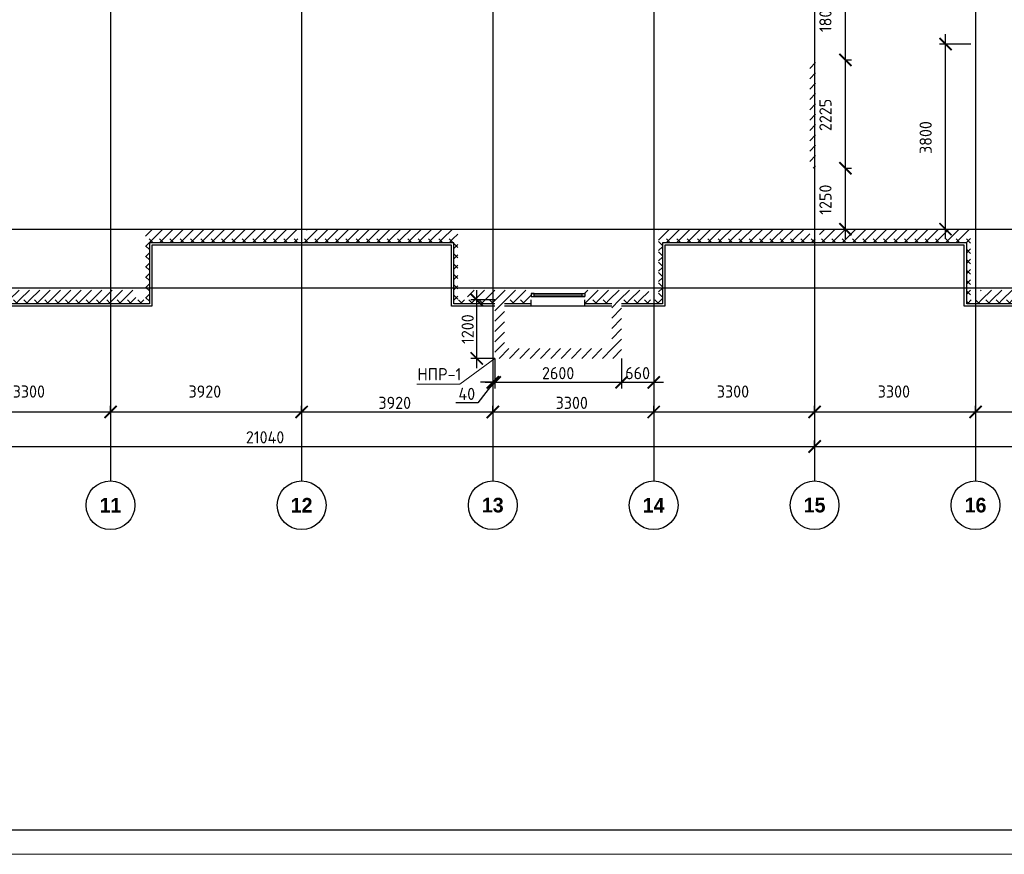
# Model space of a CAD drawing. Header units: millimetres. Extents: x 130535 to 1380046, y -52734 to 121434.
# Tile 8 of 64: x 255765 to 275958, y -52734 to -35610. Entities that reach past the tile are written whole.
import ezdxf

# ---------------------------------------------------------------- set-up
doc = ezdxf.new("R2010")
doc.units = ezdxf.units.MM
doc.linetypes.add('______5', pattern=[1.1, 0.8, -0.1, 0.1, -0.1])
doc.linetypes.add('DASHDOT_axis', pattern=[24, 20, -1.5, 1, -1.5])
doc.layers.get('DEFPOINTS').update_dxf_attribs({"color": 1, "lineweight": 0})
for name, color, linetype, lineweight in [('Standard', 7, 'Continuous', 25), ('Двери', 7, 'Continuous', 25), ('Колонны текст', 7, 'Continuous', 0), ('Общий01', 7, 'Continuous', 13), ('Оси', 40, '______5', 18), ('Размерная линия_ общее', 7, 'Continuous', 18), ('РАЗМЕРЫ', 1, 'Continuous', 9), ('ТОНКИЕ', 7, 'Continuous', 9)]:
    doc.layers.add(name, color=color, linetype=linetype, lineweight=lineweight)
doc.layers.add('Стена_ бетон не несущ.', color=7, linetype='Continuous', lineweight=35, true_color=0xb4b496)
doc.layers.add('Стена_ бетон несущ.', color=7, linetype='Continuous', lineweight=70, true_color=0xb4b496)
doc.layers.add('ТОЛСТЫЕ_ОСНОВНЫЕ', color=6, linetype='Continuous')
doc.styles.add('ARIAL', font='arial.ttf')
doc.styles.add('Century Gothic', font='GOTHIC.TTF')
doc.styles.add('GOST-2.304_Type-B', font='GOST Common.ttf')
doc.dimstyles.new('СПДС', dxfattribs={"dimscale": 100, "dimtxt": 2.5, "dimasz": 2.5, "dimexe": 1.25, "dimexo": 0, "dimtad": 1, "dimdec": 0, "dimtxsty": 'GOST-2.304_Type-B', "dimblk": 'ARCHTICK', "dimcen": 2.5, "dimdle": 2, "dimadec": 0, "dimazin": 2, "dimtfac": 0.75, "dimtdec": 0, "dimtmove": 1, "dimatfit": 3, "dimfxl": 1, "dimtolj": 1, "dimarcsym": 1})
pattern_1 = [(45, (387224.73, -49905.39), (-106.06602, 106.06602), []), (135, (387224.73, -49905.39), (-106.06602, -106.06602), [])]
pattern_2 = [(45, (387224.73, -49905.4), (-212.13203, 212.13203), []), (45, (387118.66, -49799.32), (-212.13203, 212.13203), [])]

# ---------------------------------------------------------------- blocks, each defined once
blk = doc.blocks.new('*U26')
at = {"layer": 'ТОЛСТЫЕ_ОСНОВНЫЕ', "color": 6}
blk.add_lwpolyline([(20, 5), (836, 5), (836, 589), (20, 589)], close=True, dxfattribs=at)
at = {"layer": 'ТОНКИЕ'}
blk.add_lwpolyline([(0, 0), (841, 0), (841, 594), (0, 594)], close=True, dxfattribs=at)
blk = doc.blocks.new('_ArchTick')
at = {"color": 0, "linetype": 'ByBlock', "const_width": 0.15}
blk.add_lwpolyline([(-0.5, -0.5), (0.5, 0.5)], dxfattribs=at)
blk = doc.blocks.new('*D166')
at = {"layer": 'DEFPOINTS', "color": 0, "linetype": 'Continuous', "lineweight": 0, "transparency": 16777216}
for p in [(274753, -36109), (275268, -36109), (274753, -39909)]:
    blk.add_point(p, dxfattribs=at)
at = {"layer": 'Размерная линия_ общее', "color": 0, "linetype": 'Continuous', "lineweight": -2, "transparency": 16777216}
for p, q in [((274753, -40109), (274753, -35909)), ((275268, -36109), (274628, -36109)), ((274753, -39909), (274878, -39909))]:
    blk.add_line(p, q, dxfattribs=at)
at = {"layer": 'Размерная линия_ общее', "color": 0, "linetype": 'Continuous', "lineweight": -2, "transparency": 16777216, "xscale": 250, "yscale": 250, "zscale": 250}
for p, rotation in [((274753, -36109), 90), ((274753, -39909), 270)]:
    blk.add_blockref('_ArchTick', p, dxfattribs=dict(at, rotation=rotation))
at = {"layer": 'Размерная линия_ общее', "color": 0, "linetype": 'Continuous', "lineweight": 13, "transparency": 16777216, "insert": (274345, -38028), "char_height": 250, "width": 65.43, "attachment_point": 5, "rotation": 90, "style": 'GOST-2.304_Type-B'}
blk.add_mtext('\\A1;3800', dxfattribs=at)
blk = doc.blocks.new('*D170')
at = {"layer": 'DEFPOINTS', "color": 0, "linetype": 'Continuous', "lineweight": 0, "transparency": 16777216}
for p in [(272698, -38659), (272698, -38659), (272698, -39909)]:
    blk.add_point(p, dxfattribs=at)
at = {"layer": 'Размерная линия_ общее', "color": 0, "linetype": 'Continuous', "lineweight": -2, "transparency": 16777216}
for p, q in [((272698, -40109), (272698, -38459)), ((272698, -38659), (272823, -38659)), ((272698, -39909), (272823, -39909))]:
    blk.add_line(p, q, dxfattribs=at)
at = {"layer": 'Размерная линия_ общее', "color": 0, "linetype": 'Continuous', "lineweight": -2, "transparency": 16777216, "xscale": 250, "yscale": 250, "zscale": 250}
for p, rotation in [((272698, -38659), 90), ((272698, -39909), 270)]:
    blk.add_blockref('_ArchTick', p, dxfattribs=dict(at, rotation=rotation))
at = {"layer": 'Размерная линия_ общее', "color": 0, "linetype": 'Continuous', "lineweight": 13, "transparency": 16777216, "insert": (272290, -39303), "char_height": 250, "width": 65.43, "attachment_point": 5, "rotation": 90, "style": 'GOST-2.304_Type-B'}
blk.add_mtext('\\A1;1250', dxfattribs=at)
blk = doc.blocks.new('*D171')
at = {"layer": 'DEFPOINTS', "color": 0, "linetype": 'Continuous', "lineweight": 0, "transparency": 16777216}
for p in [(272698, -36434), (272698, -36434), (272698, -38659)]:
    blk.add_point(p, dxfattribs=at)
at = {"layer": 'Размерная линия_ общее', "color": 0, "linetype": 'Continuous', "lineweight": -2, "transparency": 16777216}
for p, q in [((272698, -38859), (272698, -36234)), ((272698, -36434), (272823, -36434)), ((272698, -38659), (272823, -38659))]:
    blk.add_line(p, q, dxfattribs=at)
at = {"layer": 'Размерная линия_ общее', "color": 0, "linetype": 'Continuous', "lineweight": -2, "transparency": 16777216, "xscale": 250, "yscale": 250, "zscale": 250}
for p, rotation in [((272698, -36434), 90), ((272698, -38659), 270)]:
    blk.add_blockref('_ArchTick', p, dxfattribs=dict(at, rotation=rotation))
at = {"layer": 'Размерная линия_ общее', "color": 0, "linetype": 'Continuous', "lineweight": 13, "transparency": 16777216, "insert": (272290, -37564), "char_height": 250, "width": 65.43, "attachment_point": 5, "rotation": 90, "style": 'GOST-2.304_Type-B'}
blk.add_mtext('\\A1;2225', dxfattribs=at)
blk = doc.blocks.new('*D172')
at = {"layer": 'DEFPOINTS', "color": 0, "linetype": 'Continuous', "lineweight": 0, "transparency": 16777216}
for p in [(272698, -34634), (272698, -34634), (272698, -36434)]:
    blk.add_point(p, dxfattribs=at)
at = {"layer": 'Размерная линия_ общее', "color": 0, "linetype": 'Continuous', "lineweight": -2, "transparency": 16777216}
for p, q in [((272698, -36634), (272698, -34434)), ((272698, -34634), (272823, -34634)), ((272698, -36434), (272823, -36434))]:
    blk.add_line(p, q, dxfattribs=at)
at = {"layer": 'Размерная линия_ общее', "color": 0, "linetype": 'Continuous', "lineweight": -2, "transparency": 16777216, "xscale": 250, "yscale": 250, "zscale": 250}
for p, rotation in [((272698, -34634), 90), ((272698, -36434), 270)]:
    blk.add_blockref('_ArchTick', p, dxfattribs=dict(at, rotation=rotation))
at = {"layer": 'Размерная линия_ общее', "color": 0, "linetype": 'Continuous', "lineweight": 13, "transparency": 16777216, "insert": (272290, -35553), "char_height": 250, "width": 65.43, "attachment_point": 5, "rotation": 90, "style": 'GOST-2.304_Type-B'}
blk.add_mtext('\\A1;1800', dxfattribs=at)
blk = doc.blocks.new('NSY101')
at = {"color": 0, "linetype": 'ByBlock', "lineweight": -2}
blk.add_circle((0, 0), 0.05, dxfattribs=at)
blk = doc.blocks.new('СЛОЖНЫЙ_ОБЪЕКТ_64')
at = {"layer": 'Оси', "color": 16, "linetype": 'Continuous', "lineweight": 25, "transparency": 33554687, "xscale": 9.999999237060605, "yscale": 9.999999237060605, "zscale": 9.999999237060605}
blk.add_blockref('NSY101', (-129.605, 1.401), dxfattribs=at)
at = {"layer": 'Оси', "color": 16, "linetype": 'Continuous', "lineweight": 25, "transparency": 33554687, "insert": (-129.605, 1.401), "char_height": 0.3, "width": 0.62, "attachment_point": 5, "style": 'Century Gothic'}
blk.add_mtext('\\A1;{\\fCentury Gothic|i0|b1;\\H0.300000;\\W1.000000;\\C16;11}\\P', dxfattribs=at)
blk = doc.blocks.new('СЛОЖНЫЙ_ОБЪЕКТ_65')
at = {"layer": 'Оси', "color": 16, "linetype": 'Continuous', "lineweight": 25, "transparency": 33554687, "xscale": 9.999999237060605, "yscale": 9.999999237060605, "zscale": 9.999999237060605}
blk.add_blockref('NSY101', (-125.685, 1.401), dxfattribs=at)
at = {"layer": 'Оси', "color": 16, "linetype": 'Continuous', "lineweight": 25, "transparency": 33554687, "insert": (-125.685, 1.401), "char_height": 0.3, "width": 0.62, "attachment_point": 5, "style": 'Century Gothic'}
blk.add_mtext('\\A1;{\\fCentury Gothic|i0|b1;\\H0.300000;\\W1.000000;\\C16;12}\\P', dxfattribs=at)
blk = doc.blocks.new('СЛОЖНЫЙ_ОБЪЕКТ_66')
at = {"layer": 'Оси', "color": 16, "linetype": 'Continuous', "lineweight": 25, "transparency": 33554687, "xscale": 9.999999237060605, "yscale": 9.999999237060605, "zscale": 9.999999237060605}
blk.add_blockref('NSY101', (-121.765, 1.401), dxfattribs=at)
at = {"layer": 'Оси', "color": 16, "linetype": 'Continuous', "lineweight": 25, "transparency": 33554687, "insert": (-121.765, 1.401), "char_height": 0.3, "width": 0.62, "attachment_point": 5, "style": 'Century Gothic'}
blk.add_mtext('\\A1;{\\fCentury Gothic|i0|b1;\\H0.300000;\\W1.000000;\\C16;13}\\P', dxfattribs=at)
blk = doc.blocks.new('СЛОЖНЫЙ_ОБЪЕКТ_67')
at = {"layer": 'Оси', "color": 16, "linetype": 'Continuous', "lineweight": 25, "transparency": 33554687, "xscale": 9.999999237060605, "yscale": 9.999999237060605, "zscale": 9.999999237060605}
blk.add_blockref('NSY101', (-118.465, 1.401), dxfattribs=at)
at = {"layer": 'Оси', "color": 16, "linetype": 'Continuous', "lineweight": 25, "transparency": 33554687, "insert": (-118.465, 1.401), "char_height": 0.3, "width": 0.62, "attachment_point": 5, "style": 'Century Gothic'}
blk.add_mtext('\\A1;{\\fCentury Gothic|i0|b1;\\H0.300000;\\W1.000000;\\C16;14}\\P', dxfattribs=at)
blk = doc.blocks.new('СЛОЖНЫЙ_ОБЪЕКТ_68')
at = {"layer": 'Оси', "color": 16, "linetype": 'Continuous', "lineweight": 25, "transparency": 33554687, "xscale": 9.999999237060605, "yscale": 9.999999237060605, "zscale": 9.999999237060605}
blk.add_blockref('NSY101', (-115.165, 1.401), dxfattribs=at)
at = {"layer": 'Оси', "color": 16, "linetype": 'Continuous', "lineweight": 25, "transparency": 33554687, "insert": (-115.165, 1.401), "char_height": 0.3, "width": 0.62, "attachment_point": 5, "style": 'Century Gothic'}
blk.add_mtext('\\A1;{\\fCentury Gothic|i0|b1;\\H0.300000;\\W1.000000;\\C16;15}\\P', dxfattribs=at)
blk = doc.blocks.new('СЛОЖНЫЙ_ОБЪЕКТ_69')
at = {"layer": 'Оси', "color": 16, "linetype": 'Continuous', "lineweight": 25, "transparency": 33554687, "xscale": 9.999999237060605, "yscale": 9.999999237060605, "zscale": 9.999999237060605}
blk.add_blockref('NSY101', (-111.865, 1.401), dxfattribs=at)
at = {"layer": 'Оси', "color": 16, "linetype": 'Continuous', "lineweight": 25, "transparency": 33554687, "insert": (-111.865, 1.401), "char_height": 0.3, "width": 0.62, "attachment_point": 5, "style": 'Century Gothic'}
blk.add_mtext('\\A1;{\\fCentury Gothic|i0|b1;\\H0.300000;\\W1.000000;\\C16;16}\\P', dxfattribs=at)
blk = doc.blocks.new('*D182')
at = {"layer": 'DEFPOINTS', "color": 0, "linetype": 'Continuous', "lineweight": 0, "transparency": 16777216}
for p in [(251028, -44366), (272068, -44366), (272068, -44366)]:
    blk.add_point(p, dxfattribs=at)
at = {"layer": 'Оси', "color": 0, "linetype": 'Continuous', "lineweight": -2, "transparency": 16777216}
for p, q in [((250828, -44366), (272268, -44366)), ((251028, -44366), (251028, -44241)), ((272068, -44366), (272068, -44241))]:
    blk.add_line(p, q, dxfattribs=at)
at = {"layer": 'Оси', "color": 0, "linetype": 'Continuous', "lineweight": -2, "transparency": 16777216, "xscale": 250, "yscale": 250, "zscale": 250, "rotation": 180}
blk.add_blockref('_ArchTick', (251028, -44366), dxfattribs=at)
at = {"layer": 'Оси', "color": 0, "linetype": 'Continuous', "lineweight": -2, "transparency": 16777216, "xscale": 250, "yscale": 250, "zscale": 250}
blk.add_blockref('_ArchTick', (272068, -44366), dxfattribs=at)
at = {"layer": 'Оси', "color": 0, "linetype": 'Continuous', "lineweight": 13, "transparency": 16777216, "insert": (260798, -44178), "char_height": 250, "width": 104.17, "attachment_point": 5, "style": 'GOST-2.304_Type-B'}
blk.add_mtext('\\A1;21040', dxfattribs=at)
blk = doc.blocks.new('*D183')
at = {"layer": 'DEFPOINTS', "color": 0, "linetype": 'Continuous', "lineweight": 0, "transparency": 16777216}
for p in [(272068, -44366), (293108, -44366), (293108, -44366)]:
    blk.add_point(p, dxfattribs=at)
at = {"layer": 'РАЗМЕРЫ', "color": 0, "linetype": 'Continuous', "lineweight": -2, "transparency": 16777216}
for p, q in [((271868, -44366), (293308, -44366)), ((272068, -44366), (272068, -44241)), ((293108, -44366), (293108, -44241))]:
    blk.add_line(p, q, dxfattribs=at)
at = {"layer": 'РАЗМЕРЫ', "color": 0, "linetype": 'Continuous', "lineweight": -2, "transparency": 16777216, "xscale": 250, "yscale": 250, "zscale": 250, "rotation": 180}
blk.add_blockref('_ArchTick', (272068, -44366), dxfattribs=at)
at = {"layer": 'РАЗМЕРЫ', "color": 0, "linetype": 'Continuous', "lineweight": -2, "transparency": 16777216, "xscale": 250, "yscale": 250, "zscale": 250}
blk.add_blockref('_ArchTick', (293108, -44366), dxfattribs=at)
at = {"layer": 'РАЗМЕРЫ', "color": 0, "linetype": 'Continuous', "lineweight": 0, "transparency": 16777216, "insert": (281881, -44178), "char_height": 250, "width": 104.17, "attachment_point": 5, "style": 'GOST-2.304_Type-B'}
blk.add_mtext('\\A1;21040', dxfattribs=at)
blk = doc.blocks.new('*D150')
at = {"layer": 'DEFPOINTS', "color": 0, "linetype": 'Continuous', "lineweight": 0, "transparency": 16777216}
for p in [(254328, -43658), (257628, -43658), (257628, -43658)]:
    blk.add_point(p, dxfattribs=at)
at = {"layer": 'Оси', "color": 0, "linetype": 'Continuous', "lineweight": -2, "transparency": 16777216}
for p, q in [((254328, -43658), (254328, -43533)), ((257628, -43658), (257628, -43533)), ((254128, -43658), (257828, -43658))]:
    blk.add_line(p, q, dxfattribs=at)
at = {"layer": 'Оси', "color": 0, "linetype": 'Continuous', "lineweight": -2, "transparency": 16777216, "xscale": 250, "yscale": 250, "zscale": 250, "rotation": 180}
blk.add_blockref('_ArchTick', (254328, -43658), dxfattribs=at)
at = {"layer": 'Оси', "color": 0, "linetype": 'Continuous', "lineweight": -2, "transparency": 16777216, "xscale": 250, "yscale": 250, "zscale": 250}
blk.add_blockref('_ArchTick', (257628, -43658), dxfattribs=at)
at = {"layer": 'Оси', "color": 0, "linetype": 'Continuous', "lineweight": 13, "transparency": 16777216, "insert": (255953, -43239), "char_height": 250, "width": 83.33, "attachment_point": 5, "style": 'GOST-2.304_Type-B'}
blk.add_mtext('\\A1;3300', dxfattribs=at)
blk = doc.blocks.new('*D151')
at = {"layer": 'DEFPOINTS', "color": 0, "linetype": 'Continuous', "lineweight": 0, "transparency": 16777216}
for p in [(257628, -43658), (261548, -43658), (261548, -43658)]:
    blk.add_point(p, dxfattribs=at)
at = {"layer": 'Оси', "color": 0, "linetype": 'Continuous', "lineweight": -2, "transparency": 16777216}
for p, q in [((257628, -43658), (257628, -43533)), ((261548, -43658), (261548, -43533)), ((257428, -43658), (261748, -43658))]:
    blk.add_line(p, q, dxfattribs=at)
at = {"layer": 'Оси', "color": 0, "linetype": 'Continuous', "lineweight": -2, "transparency": 16777216, "xscale": 250, "yscale": 250, "zscale": 250, "rotation": 180}
blk.add_blockref('_ArchTick', (257628, -43658), dxfattribs=at)
at = {"layer": 'Оси', "color": 0, "linetype": 'Continuous', "lineweight": -2, "transparency": 16777216, "xscale": 250, "yscale": 250, "zscale": 250}
blk.add_blockref('_ArchTick', (261548, -43658), dxfattribs=at)
at = {"layer": 'Оси', "color": 0, "linetype": 'Continuous', "lineweight": 13, "transparency": 16777216, "insert": (259563, -43239), "char_height": 250, "width": 83.33, "attachment_point": 5, "style": 'GOST-2.304_Type-B'}
blk.add_mtext('\\A1;3920', dxfattribs=at)
blk = doc.blocks.new('*D152')
at = {"layer": 'DEFPOINTS', "color": 0, "linetype": 'Continuous', "lineweight": 0, "transparency": 16777216}
for p in [(261548, -43658), (265468, -43658), (265468, -43658)]:
    blk.add_point(p, dxfattribs=at)
at = {"layer": 'Оси', "color": 0, "linetype": 'Continuous', "lineweight": -2, "transparency": 16777216}
for p, q in [((261548, -43658), (261548, -43533)), ((265468, -43658), (265468, -43533)), ((261348, -43658), (265668, -43658))]:
    blk.add_line(p, q, dxfattribs=at)
at = {"layer": 'Оси', "color": 0, "linetype": 'Continuous', "lineweight": -2, "transparency": 16777216, "xscale": 250, "yscale": 250, "zscale": 250, "rotation": 180}
blk.add_blockref('_ArchTick', (261548, -43658), dxfattribs=at)
at = {"layer": 'Оси', "color": 0, "linetype": 'Continuous', "lineweight": -2, "transparency": 16777216, "xscale": 250, "yscale": 250, "zscale": 250}
blk.add_blockref('_ArchTick', (265468, -43658), dxfattribs=at)
at = {"layer": 'Оси', "color": 0, "linetype": 'Continuous', "lineweight": 13, "transparency": 16777216, "insert": (263457, -43471), "char_height": 250, "width": 83.33, "attachment_point": 5, "style": 'GOST-2.304_Type-B'}
blk.add_mtext('\\A1;3920', dxfattribs=at)
blk = doc.blocks.new('*D153')
at = {"layer": 'DEFPOINTS', "color": 0, "linetype": 'Continuous', "lineweight": 0, "transparency": 16777216}
for p in [(265468, -43658), (268768, -43658), (268768, -43658)]:
    blk.add_point(p, dxfattribs=at)
at = {"layer": 'Оси', "color": 0, "linetype": 'Continuous', "lineweight": -2, "transparency": 16777216}
for p, q in [((265468, -43658), (265468, -43533)), ((268768, -43658), (268768, -43533)), ((265268, -43658), (268968, -43658))]:
    blk.add_line(p, q, dxfattribs=at)
at = {"layer": 'Оси', "color": 0, "linetype": 'Continuous', "lineweight": -2, "transparency": 16777216, "xscale": 250, "yscale": 250, "zscale": 250, "rotation": 180}
blk.add_blockref('_ArchTick', (265468, -43658), dxfattribs=at)
at = {"layer": 'Оси', "color": 0, "linetype": 'Continuous', "lineweight": -2, "transparency": 16777216, "xscale": 250, "yscale": 250, "zscale": 250}
blk.add_blockref('_ArchTick', (268768, -43658), dxfattribs=at)
at = {"layer": 'Оси', "color": 0, "linetype": 'Continuous', "lineweight": 13, "transparency": 16777216, "insert": (267087, -43471), "char_height": 250, "width": 83.33, "attachment_point": 5, "style": 'GOST-2.304_Type-B'}
blk.add_mtext('\\A1;3300', dxfattribs=at)
blk = doc.blocks.new('*D154')
at = {"layer": 'DEFPOINTS', "color": 0, "linetype": 'Continuous', "lineweight": 0, "transparency": 16777216}
for p in [(268768, -43658), (272068, -43658), (272068, -43658)]:
    blk.add_point(p, dxfattribs=at)
at = {"layer": 'Оси', "color": 0, "linetype": 'Continuous', "lineweight": -2, "transparency": 16777216}
for p, q in [((268768, -43658), (268768, -43533)), ((272068, -43658), (272068, -43533)), ((268568, -43658), (272268, -43658))]:
    blk.add_line(p, q, dxfattribs=at)
at = {"layer": 'Оси', "color": 0, "linetype": 'Continuous', "lineweight": -2, "transparency": 16777216, "xscale": 250, "yscale": 250, "zscale": 250, "rotation": 180}
blk.add_blockref('_ArchTick', (268768, -43658), dxfattribs=at)
at = {"layer": 'Оси', "color": 0, "linetype": 'Continuous', "lineweight": -2, "transparency": 16777216, "xscale": 250, "yscale": 250, "zscale": 250}
blk.add_blockref('_ArchTick', (272068, -43658), dxfattribs=at)
at = {"layer": 'Оси', "color": 0, "linetype": 'Continuous', "lineweight": 13, "transparency": 16777216, "insert": (270393, -43239), "char_height": 250, "width": 83.33, "attachment_point": 5, "style": 'GOST-2.304_Type-B'}
blk.add_mtext('\\A1;3300', dxfattribs=at)
blk = doc.blocks.new('*D155')
at = {"layer": 'DEFPOINTS', "color": 0, "linetype": 'Continuous', "lineweight": 0, "transparency": 16777216}
for p in [(272068, -43658), (275368, -43658), (275368, -43658)]:
    blk.add_point(p, dxfattribs=at)
at = {"layer": 'РАЗМЕРЫ', "color": 0, "linetype": 'Continuous', "lineweight": -2, "transparency": 16777216}
for p, q in [((272068, -43658), (272068, -43533)), ((275368, -43658), (275368, -43533)), ((271868, -43658), (275568, -43658))]:
    blk.add_line(p, q, dxfattribs=at)
at = {"layer": 'РАЗМЕРЫ', "color": 0, "linetype": 'Continuous', "lineweight": -2, "transparency": 16777216, "xscale": 250, "yscale": 250, "zscale": 250, "rotation": 180}
blk.add_blockref('_ArchTick', (272068, -43658), dxfattribs=at)
at = {"layer": 'РАЗМЕРЫ', "color": 0, "linetype": 'Continuous', "lineweight": -2, "transparency": 16777216, "xscale": 250, "yscale": 250, "zscale": 250}
blk.add_blockref('_ArchTick', (275368, -43658), dxfattribs=at)
at = {"layer": 'РАЗМЕРЫ', "color": 0, "linetype": 'Continuous', "lineweight": 0, "transparency": 16777216, "insert": (273693, -43239), "char_height": 250, "width": 83.33, "attachment_point": 5, "style": 'GOST-2.304_Type-B'}
blk.add_mtext('\\A1;3300', dxfattribs=at)
blk = doc.blocks.new('*D156')
at = {"layer": 'DEFPOINTS', "color": 0, "linetype": 'Continuous', "lineweight": 0, "transparency": 16777216}
for p in [(275368, -43658), (278668, -43658), (278668, -43658)]:
    blk.add_point(p, dxfattribs=at)
at = {"layer": 'РАЗМЕРЫ', "color": 0, "linetype": 'Continuous', "lineweight": -2, "transparency": 16777216}
for p, q in [((275368, -43658), (275368, -43533)), ((278668, -43658), (278668, -43533)), ((275168, -43658), (278868, -43658))]:
    blk.add_line(p, q, dxfattribs=at)
at = {"layer": 'РАЗМЕРЫ', "color": 0, "linetype": 'Continuous', "lineweight": -2, "transparency": 16777216, "xscale": 250, "yscale": 250, "zscale": 250, "rotation": 180}
blk.add_blockref('_ArchTick', (275368, -43658), dxfattribs=at)
at = {"layer": 'РАЗМЕРЫ', "color": 0, "linetype": 'Continuous', "lineweight": -2, "transparency": 16777216, "xscale": 250, "yscale": 250, "zscale": 250}
blk.add_blockref('_ArchTick', (278668, -43658), dxfattribs=at)
at = {"layer": 'РАЗМЕРЫ', "color": 0, "linetype": 'Continuous', "lineweight": 0, "transparency": 16777216, "insert": (276993, -43239), "char_height": 250, "width": 83.33, "attachment_point": 5, "style": 'GOST-2.304_Type-B'}
blk.add_mtext('\\A1;3300', dxfattribs=at)
blk = doc.blocks.new('*D193')
at = {"layer": 'DEFPOINTS', "color": 0, "linetype": 'Continuous', "lineweight": 0, "transparency": 16777216}
for p in [(265508, -42559, -350), (268108, -42559, -350), (268108, -43050)]:
    blk.add_point(p, dxfattribs=at)
at = {"layer": 'РАЗМЕРЫ', "color": 0, "linetype": 'Continuous', "lineweight": -2, "transparency": 16777216}
for p, q in [((265508, -42559), (265508, -43175)), ((268108, -42559), (268108, -43175)), ((265308, -43050), (268308, -43050))]:
    blk.add_line(p, q, dxfattribs=at)
at = {"layer": 'РАЗМЕРЫ', "color": 0, "linetype": 'Continuous', "lineweight": -2, "transparency": 16777216, "xscale": 250, "yscale": 250, "zscale": 250, "rotation": 180}
blk.add_blockref('_ArchTick', (265508, -43050), dxfattribs=at)
at = {"layer": 'РАЗМЕРЫ', "color": 0, "linetype": 'Continuous', "lineweight": -2, "transparency": 16777216, "xscale": 250, "yscale": 250, "zscale": 250}
blk.add_blockref('_ArchTick', (268108, -43050), dxfattribs=at)
at = {"layer": 'РАЗМЕРЫ', "color": 0, "linetype": 'Continuous', "lineweight": 0, "transparency": 16777216, "insert": (266808, -42862), "char_height": 250, "attachment_point": 5, "style": 'GOST-2.304_Type-B'}
blk.add_mtext('\\A1;2600', dxfattribs=at)
blk = doc.blocks.new('*D194')
at = {"layer": 'DEFPOINTS', "color": 0, "linetype": 'Continuous', "lineweight": 0, "transparency": 16777216}
for p in [(265139, -41359), (265508, -41359, -350), (265508, -42559, -350)]:
    blk.add_point(p, dxfattribs=at)
at = {"layer": 'РАЗМЕРЫ', "color": 0, "linetype": 'Continuous', "lineweight": -2, "transparency": 16777216}
for p, q in [((265139, -42759), (265139, -41159)), ((265508, -41359), (265014, -41359)), ((265508, -42559), (265014, -42559))]:
    blk.add_line(p, q, dxfattribs=at)
at = {"layer": 'РАЗМЕРЫ', "color": 0, "linetype": 'Continuous', "lineweight": -2, "transparency": 16777216, "xscale": 250, "yscale": 250, "zscale": 250}
for p, rotation in [((265139, -41359), 90), ((265139, -42559), 270)]:
    blk.add_blockref('_ArchTick', p, dxfattribs=dict(at, rotation=rotation))
at = {"layer": 'РАЗМЕРЫ', "color": 0, "linetype": 'Continuous', "lineweight": 0, "transparency": 16777216, "insert": (264952, -41959), "char_height": 250, "attachment_point": 5, "rotation": 90, "style": 'GOST-2.304_Type-B'}
blk.add_mtext('\\A1;1200', dxfattribs=at)
blk = doc.blocks.new('*D195')
at = {"layer": 'DEFPOINTS', "color": 0, "linetype": 'Continuous', "lineweight": 0, "transparency": 16777216}
for p in [(265468, -42559), (265508, -42559), (265468, -43050)]:
    blk.add_point(p, dxfattribs=at)
at = {"layer": 'РАЗМЕРЫ', "color": 0, "linetype": 'Continuous', "lineweight": -2, "transparency": 16777216}
for p, q in [((265468, -42559), (265468, -43175)), ((265508, -42559), (265508, -43175)), ((265488, -43050), (265160, -43474)), ((265468, -43050), (265218, -43050)), ((265508, -43050), (265468, -43050)), ((265508, -43050), (265468, -43050)), ((265508, -43050), (265758, -43050)), ((265160, -43474), (264710, -43474))]:
    blk.add_line(p, q, dxfattribs=at)
at = {"layer": 'РАЗМЕРЫ', "color": 0, "linetype": 'Continuous', "lineweight": -2, "transparency": 16777216, "xscale": 250, "yscale": 250, "zscale": 250}
blk.add_blockref('_ArchTick', (265468, -43050), dxfattribs=at)
at = {"layer": 'РАЗМЕРЫ', "color": 0, "linetype": 'Continuous', "lineweight": -2, "transparency": 16777216, "xscale": 250, "yscale": 250, "zscale": 250, "rotation": 180}
blk.add_blockref('_ArchTick', (265508, -43050), dxfattribs=at)
at = {"layer": 'РАЗМЕРЫ', "color": 0, "linetype": 'Continuous', "lineweight": 0, "transparency": 16777216, "insert": (264935, -43287), "char_height": 250, "attachment_point": 5, "style": 'GOST-2.304_Type-B'}
blk.add_mtext('\\A1;40', dxfattribs=at)
blk = doc.blocks.new('*D196')
at = {"layer": 'DEFPOINTS', "color": 0, "linetype": 'Continuous', "lineweight": 0, "transparency": 16777216}
for p in [(268108, -42630), (268768, -42630), (268768, -43050)]:
    blk.add_point(p, dxfattribs=at)
at = {"layer": 'РАЗМЕРЫ', "color": 0, "linetype": 'Continuous', "lineweight": -2, "transparency": 16777216}
for p, q in [((268108, -42630), (268108, -43175)), ((268768, -42630), (268768, -43175)), ((267908, -43050), (268968, -43050))]:
    blk.add_line(p, q, dxfattribs=at)
at = {"layer": 'РАЗМЕРЫ', "color": 0, "linetype": 'Continuous', "lineweight": -2, "transparency": 16777216, "xscale": 250, "yscale": 250, "zscale": 250, "rotation": 180}
blk.add_blockref('_ArchTick', (268108, -43050), dxfattribs=at)
at = {"layer": 'РАЗМЕРЫ', "color": 0, "linetype": 'Continuous', "lineweight": -2, "transparency": 16777216, "xscale": 250, "yscale": 250, "zscale": 250}
blk.add_blockref('_ArchTick', (268768, -43050), dxfattribs=at)
at = {"layer": 'РАЗМЕРЫ', "color": 0, "linetype": 'Continuous', "lineweight": 0, "transparency": 16777216, "insert": (268438, -42862), "char_height": 250, "attachment_point": 5, "style": 'GOST-2.304_Type-B'}
blk.add_mtext('\\A1;660', dxfattribs=at)

msp = doc.modelspace()

# ---------------------------------------------------------------- hatches: boundary and pattern name
at = {"layer": 'Общий01', "linetype": 'Continuous', "lineweight": 13, "transparency": 33554687}
h = msp.add_hatch(dxfattribs=at)
h.set_pattern_fill('__________6', scale=100, style=0, pattern_type=2)
h.set_pattern_definition(pattern_1)
h.paths.add_polyline_path([(247657.8, -41438.5), (247657.8, -40188.5), (254147.8, -40188.5), (254147.8, -41438.5), (258427.8, -41438.5), (258427.8, -40188.5), (264667.8, -40188.5), (264667.8, -41438.5), (265507.8, -41438.5), (265507.8, -41358.5), (264747.8, -41358.5), (264747.8, -40108.5), (258347.8, -40108.5), (258347.8, -41358.5), (254227.8, -41358.5), (254227.8, -40108.5), (250927.8, -40108.5), (250927.8, -38658.5), (250877.8, -38658.5), (250877.8, -40108.5), (247577.8, -40108.5), (247577.8, -41358.5), (247127.8, -41358.5), (247127.8, -41438.5)], flags=0)
h = msp.add_hatch(dxfattribs=at)
h.set_pattern_fill('__________6', scale=100, style=0, pattern_type=2)
h.set_pattern_definition(pattern_1)
h.paths.add_polyline_path([(268947.8, -41438.5), (268947.8, -40188.5), (275187.8, -40188.5), (275187.8, -41438.5), (279467.8, -41438.5), (279467.8, -40188.5), (285707.8, -40188.5), (285707.8, -41438.5), (286547.8, -41438.5), (286547.8, -41358.5), (285787.8, -41358.5), (285787.8, -40108.5), (279387.8, -40108.5), (279387.8, -41358.5), (275267.8, -41358.5), (275267.8, -40108.5), (268867.8, -40108.5), (268867.8, -41358.5), (268107.8, -41358.5), (268107.8, -41438.5)], flags=0)
h = msp.add_hatch(dxfattribs=at)
h.set_pattern_fill('__________6', scale=100, style=0, pattern_type=2)
h.set_pattern_definition(pattern_1)
h.paths.add_polyline_path([(266257.8, -41438.5), (266257.8, -41358.5), (265707.8, -41358.5), (265707.8, -41438.5)], flags=0)
h = msp.add_hatch(dxfattribs=at)
h.set_pattern_fill('__________6', scale=100, style=0, pattern_type=2)
h.set_pattern_definition(pattern_1)
h.paths.add_polyline_path([(267357.8, -41358.5), (267357.8, -41438.5), (267907.8, -41438.5), (267907.8, -41358.5)], flags=0)
at = {"layer": 'Стена_ бетон не несущ.', "linetype": 'Continuous', "lineweight": 35, "transparency": 33554687}
h = msp.add_hatch(dxfattribs=at)
h.set_pattern_fill('__________301', scale=100, style=0, pattern_type=2)
h.set_pattern_definition(pattern_2)
h.paths.add_polyline_path([(272087.8, -38658.5), (272087.8, -36433.5), (271967.8, -36433.5), (271967.8, -38658.5)], flags=0)
at = {"layer": 'Стена_ бетон несущ.', "linetype": 'Continuous', "lineweight": 35, "transparency": 33554687}
h = msp.add_hatch(dxfattribs=at)
h.set_pattern_fill('__________5', scale=100, style=0, pattern_type=2)
h.set_pattern_definition(pattern_2)
h.paths.add_polyline_path([(261447.8, -39908.5), (258347.8, -39908.5), (258347.8, -40108.5), (261447.8, -40108.5)], flags=0)
h = msp.add_hatch(dxfattribs=at)
h.set_pattern_fill('__________5', scale=100, style=0, pattern_type=2)
h.set_pattern_definition(pattern_2)
h.paths.add_polyline_path([(264747.8, -39908.5), (261647.8, -39908.5), (261647.8, -40108.5), (264747.8, -40108.5)], flags=0)
h = msp.add_hatch(dxfattribs=at)
h.set_pattern_fill('__________5', scale=100, style=0, pattern_type=2)
h.set_pattern_definition(pattern_2)
h.paths.add_polyline_path([(268867.8, -40108.5), (271967.8, -40108.5), (271967.8, -39908.5), (268867.8, -39908.5)], flags=0)
h = msp.add_hatch(dxfattribs=at)
h.set_pattern_fill('__________5', scale=100, style=0, pattern_type=2)
h.set_pattern_definition(pattern_2)
h.paths.add_polyline_path([(275267.8, -39908.5), (272167.8, -39908.5), (272167.8, -40108.5), (275267.8, -40108.5)], flags=0)
h = msp.add_hatch(dxfattribs=at)
h.set_pattern_fill('__________5', scale=100, style=0, pattern_type=2)
h.set_pattern_definition(pattern_2)
h.paths.add_polyline_path([(254427.8, -41358.5), (258147.8, -41358.5), (258147.8, -41158.5), (254427.8, -41158.5)], flags=0)
h = msp.add_hatch(dxfattribs=at)
h.set_pattern_fill('__________5', scale=100, style=0, pattern_type=2)
h.set_pattern_definition(pattern_2)
h.paths.add_polyline_path([(266257.8, -41358.5), (266257.8, -41158.5), (264947.8, -41158.5), (264947.8, -41358.5)], flags=0)
h = msp.add_hatch(dxfattribs=at)
h.set_pattern_fill('__________5', scale=100, style=0, pattern_type=2)
h.set_pattern_definition(pattern_2)
h.paths.add_polyline_path([(267357.8, -41358.5), (268667.8, -41358.5), (268667.8, -41158.5), (267357.8, -41158.5)], flags=0)
h = msp.add_hatch(dxfattribs=at)
h.set_pattern_fill('__________5', scale=100, style=0, pattern_type=2)
h.set_pattern_definition(pattern_2)
h.paths.add_polyline_path([(275467.8, -41358.5), (279187.8, -41358.5), (279187.8, -41158.5), (275467.8, -41158.5)], flags=0)
h = msp.add_hatch(dxfattribs=at)
h.set_pattern_fill('__________5', scale=100, style=0, pattern_type=2)
h.set_pattern_definition(pattern_2)
h.paths.add_polyline_path([(265507.8, -41358.5), (265507.8, -42358.5), (265707.8, -42358.5), (265707.8, -41358.5)], flags=0)
h = msp.add_hatch(dxfattribs=at)
h.set_pattern_fill('__________5', scale=100, style=0, pattern_type=2)
h.set_pattern_definition(pattern_2)
h.paths.add_polyline_path([(268107.8, -42358.5), (268107.8, -41358.5), (267907.8, -41358.5), (267907.8, -42358.5)], flags=0)
h = msp.add_hatch(dxfattribs=at)
h.set_pattern_fill('__________5', scale=100, style=0, pattern_type=2)
h.set_pattern_definition(pattern_2)
h.paths.add_polyline_path([(265507.8, -42558.5), (268107.8, -42558.5), (268107.8, -42358.5), (265507.8, -42358.5)], flags=0)

# ---------------------------------------------------------------- linework, layer by layer
at = {"color": 7, "linetype": 'DASHDOT_axis'}
for p, q in [((257627.8, -24555.5), (257627.8, -45070.9)), ((261547.8, -24555.5), (261547.8, -45070.9)), ((265467.8, -24555.5), (265467.8, -45070.9)), ((268767.8, -24555.5), (268767.8, -45070.9)), ((272067.8, -24555.5), (272067.8, -45070.9)), ((275367.8, -24555.5), (275367.8, -45070.9)), ((217262.6, -39908.5), (295644.3, -39908.5)), ((217262.6, -41108.5), (295644.3, -41108.5))]:
    msp.add_line(p, q, dxfattribs=at)
at = {"layer": 'Standard', "color": 7, "linetype": 'Continuous', "lineweight": 25, "transparency": 33554687}
for p, q in [((266313.8, -41230.5), (266257.8, -41230.5)), ((266257.8, -41230.5), (266257.8, -41286.5)), ((266257.8, -41230.5), (267357.8, -41230.5)), ((266257.8, -41286.5), (266313.8, -41286.5)), ((266257.8, -41286.5), (267357.8, -41286.5)), ((266313.8, -41286.5), (266313.8, -41230.5)), ((267301.8, -41286.5), (267301.8, -41230.5)), ((267301.8, -41230.5), (267357.8, -41230.5)), ((267357.8, -41286.5), (267301.8, -41286.5)), ((267357.8, -41230.5), (267357.8, -41286.5))]:
    msp.add_line(p, q, dxfattribs=at)
at = {"layer": 'Standard', "color": 7, "linetype": 'Continuous', "lineweight": 13, "transparency": 33554687}
msp.add_3dface([(267301.8, -41258.5, -1794), (267301.8, -41258.5, -606), (266313.8, -41258.5, -606), (266313.8, -41258.5, -1794)], dxfattribs=at)
at = {"layer": 'Колонны текст', "color": 7, "linetype": 'Continuous', "lineweight": 0}
msp.add_lwpolyline([(265507.8, -42558.5), (264794.9, -43088.5), (263911.4, -43088.5)], dxfattribs=at)
at = {"layer": 'Общий01', "color": 7, "linetype": 'Continuous', "lineweight": 25, "transparency": 33554687}
for p, q in [((264667.8, -40188.5), (258427.8, -40188.5)), ((258427.8, -40188.5), (258427.8, -41438.5)), ((264617.8, -40238.5), (258477.8, -40238.5)), ((258477.8, -40238.5), (258477.8, -41488.5)), ((264617.8, -41488.5), (264617.8, -40238.5)), ((264667.8, -41438.5), (264667.8, -40188.5)), ((275187.8, -40188.5), (268947.8, -40188.5)), ((268947.8, -40188.5), (268947.8, -41438.5)), ((275137.8, -40238.5), (268997.8, -40238.5)), ((268997.8, -40238.5), (268997.8, -41488.5)), ((275137.8, -41488.5), (275137.8, -40238.5)), ((275187.8, -41438.5), (275187.8, -40188.5)), ((266257.8, -41488.5), (266257.8, -41358.5)), ((267357.8, -41488.5), (267357.8, -41358.5)), ((258477.8, -41488.5), (254097.8, -41488.5)), ((258427.8, -41438.5), (254147.8, -41438.5)), ((265507.8, -41488.5), (264617.8, -41488.5)), ((265507.8, -41438.5), (264667.8, -41438.5)), ((266257.8, -41438.5), (265707.8, -41438.5)), ((267907.8, -41488.5), (265707.8, -41488.5)), ((267907.8, -41438.5), (267357.8, -41438.5)), ((268947.8, -41438.5), (268107.8, -41438.5)), ((268997.8, -41488.5), (268107.8, -41488.5)), ((279517.8, -41488.5), (275137.8, -41488.5)), ((279467.8, -41438.5), (275187.8, -41438.5))]:
    msp.add_line(p, q, dxfattribs=at)

# ---------------------------------------------------------------- block references
at = {"color": 7, "xscale": 100, "yscale": 100, "zscale": 100}
msp.add_blockref('*U26', (213936.3, -52733.6), dxfattribs=at)
at = {"layer": 'Оси', "color": 7, "linetype": 'Continuous', "lineweight": 25, "transparency": 33554687, "xscale": 1000, "yscale": 1000, "zscale": 1000}
for name in ['СЛОЖНЫЙ_ОБЪЕКТ_64', 'СЛОЖНЫЙ_ОБЪЕКТ_65', 'СЛОЖНЫЙ_ОБЪЕКТ_66', 'СЛОЖНЫЙ_ОБЪЕКТ_67', 'СЛОЖНЫЙ_ОБЪЕКТ_68', 'СЛОЖНЫЙ_ОБЪЕКТ_69']:
    msp.add_blockref(name, (387232.5, -46972.2), dxfattribs=at)

# ---------------------------------------------------------------- texts
at = {"layer": 'Двери', "color": 7, "linetype": 'Continuous', "lineweight": 13, "transparency": 33554687, "insert": (266719.4, -40822), "char_height": 250, "width": 796.667, "attachment_point": 5, "style": 'Century Gothic'}
msp.add_mtext('\\A1;{\\fCentury Gothic|i0|b1;\\H0.250000;\\W0.800000;\\c3254825728;ОП-1}\\P', dxfattribs=at)
at = {"layer": 'Колонны текст', "color": 7, "linetype": 'Continuous', "lineweight": 0, "insert": (263922.9, -42758.5), "char_height": 250, "attachment_point": 1, "style": 'GOST-2.304_Type-B'}
msp.add_mtext_dynamic_manual_height_columns('НПР-1', width=725.06, gutter_width=12.5, heights=[0], dxfattribs=at)
at = {"layer": 'Общий01', "color": 7, "linetype": 'Continuous', "lineweight": 25, "transparency": 33554687, "insert": (260255.2, -45133.4), "char_height": 400, "width": 2697.045, "attachment_point": 7, "style": 'ARIAL'}
msp.add_mtext('\\A1;{\\fArial|i0|b1;\\H0.400000;\\W1.000000;\\C7;Секция 2}\\P', dxfattribs=at)

# ---------------------------------------------------------------- dimensions: what is measured, and where the dimension line sits
at = {"layer": 'Оси', "color": 7, "linetype": 'Continuous', "lineweight": 13, "transparency": 33554687}
for base, p1, p2, picture, middle in [((257627.8, -43658.1), (254327.8, -43658.1), (257627.8, -43658.1), '*D150', (255952.6, -43426.9)), ((261547.8, -43658.1), (257627.8, -43658.1), (261547.8, -43658.1), '*D151', (259562.6, -43426.9)), ((272067.8, -43658.1), (268767.8, -43658.1), (272067.8, -43658.1), '*D154', (270392.6, -43426.9))]:
    dim = msp.add_linear_dim(base=base, p1=p1, p2=p2, dimstyle='СПДС', override={"dimtxt": 2.5, "dimgap": 0.625}, dxfattribs=at)
    dim.commit()
    dim.dimension.update_dxf_attribs({"geometry": picture, "text_midpoint": middle, "dimtype": 160})
for base, p1, p2, picture, middle in [((265467.8, -43658.1), (261547.8, -43658.1), (265467.8, -43658.1), '*D152', (263456.7, -43658.1)), ((268767.8, -43658.1), (265467.8, -43658.1), (268767.8, -43658.1), '*D153', (267087.4, -43658.1)), ((272067.8, -44365.5), (251027.8, -44365.5), (272067.8, -44365.5), '*D182', (260797.7, -44365.5))]:
    dim = msp.add_linear_dim(base=base, p1=p1, p2=p2, dimstyle='СПДС', dxfattribs=at)
    dim.commit()
    dim.dimension.update_dxf_attribs({"geometry": picture, "text_midpoint": middle, "dimtype": 160})
at = {"layer": 'Размерная линия_ общее', "color": 7, "linetype": 'Continuous', "lineweight": 13, "transparency": 33554687}
for base, p1, p2, picture, middle in [((272698.1, -34633.5), (272698.1, -36433.5), (272698.1, -34633.5), '*D172', (272477.8, -35553.3)), ((274752.5, -36108.5), (274752.5, -39908.5), (275267.8, -36108.5), '*D166', (274532.3, -38028.3)), ((272698.1, -36433.5), (272698.1, -38658.5), (272698.1, -36433.5), '*D171', (272477.8, -37564.4)), ((272698.1, -38658.5), (272698.1, -39908.5), (272698.1, -38658.5), '*D170', (272477.8, -39303.3))]:
    dim = msp.add_linear_dim(base=base, p1=p1, p2=p2, angle=90, dimstyle='СПДС', override={"dimtxt": 2.5, "dimgap": 0.625}, dxfattribs=at)
    dim.commit()
    dim.dimension.update_dxf_attribs({"geometry": picture, "text_midpoint": middle, "dimtype": 160})
at = {"layer": 'РАЗМЕРЫ', "color": 7, "linetype": 'Continuous', "lineweight": 0}
dim = msp.add_linear_dim(base=(265139.5, -41358.5), p1=(265507.8, -42558.5, -350), p2=(265507.8, -41358.5, -350), angle=90, dimstyle='СПДС', override={"dimtxt": 2.5, "dimgap": 0.625}, dxfattribs=at)
dim.commit()
dim.dimension.update_dxf_attribs({"geometry": '*D194', "text_midpoint": (264952, -41958.5)})
for base, p1, p2, picture, middle in [((265467.8, -43049.5), (265507.8, -42558.5), (265467.8, -42558.5), '*D195', (265097.2, -43474.2)), ((293107.8, -44365.5), (272067.8, -44365.5), (293107.8, -44365.5), '*D183', (281880.9, -44365.5))]:
    dim = msp.add_linear_dim(base=base, p1=p1, p2=p2, dimstyle='СПДС', dxfattribs=at)
    dim.commit()
    dim.dimension.update_dxf_attribs({"geometry": picture, "text_midpoint": middle, "dimtype": 160})
for base, p1, p2, picture, middle in [((268107.8, -43049.5), (265507.8, -42558.5, -350), (268107.8, -42558.5, -350), '*D193', (266807.8, -42862)), ((268767.8, -43049.5), (268107.8, -42629.8), (268767.8, -42629.8), '*D196', (268437.8, -42862))]:
    dim = msp.add_linear_dim(base=base, p1=p1, p2=p2, dimstyle='СПДС', dxfattribs=at)
    dim.commit()
    dim.dimension.update_dxf_attribs({"geometry": picture, "text_midpoint": middle})
for base, p1, p2, picture, middle in [((275367.8, -43658.1), (272067.8, -43658.1), (275367.8, -43658.1), '*D155', (273692.6, -43426.9)), ((278667.8, -43658.1), (275367.8, -43658.1), (278667.8, -43658.1), '*D156', (276992.6, -43426.9))]:
    dim = msp.add_linear_dim(base=base, p1=p1, p2=p2, dimstyle='СПДС', override={"dimtxt": 2.5, "dimgap": 0.625}, dxfattribs=at)
    dim.commit()
    dim.dimension.update_dxf_attribs({"geometry": picture, "text_midpoint": middle, "dimtype": 160})

doc.saveas('drawing.dxf')
